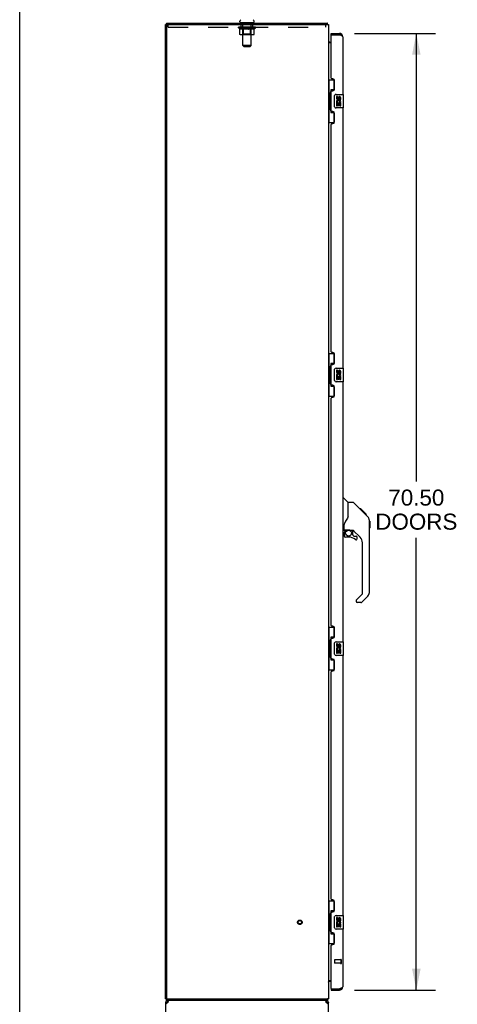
# Model space of a CAD drawing. Header units: inches. Extents: x 0 to 268, y 0 to 173.
# Tile 4 of 30: x 0 to 32, y 59 to 131. Entities that reach past the tile are written whole.
import ezdxf

# ---------------------------------------------------------------- set-up
doc = ezdxf.new("R2010")
doc.units = ezdxf.units.IN
doc.header["$LTSCALE"] = 14.739934
doc.header["$MEASUREMENT"] = 0
doc.linetypes.add('HIDDEN', pattern=[0.2, 0.1, -0.1])
doc.layers.get('0').update_dxf_attribs({"linetype": 'CONTINUOUS'})
for name, color, linetype in [('02___PRT_ALL_AXES', 7, 'CONTINUOUS'), ('DEFAULT_2', 8, 'HIDDEN'), ('DIMENSIONS', 7, 'CONTINUOUS')]:
    doc.layers.add(name, color=color, linetype=linetype)
doc.styles.get("Standard").update_dxf_attribs({"font": 'arial.ttf'})
doc.dimstyles.new('DIMSTYLE_1', dxfattribs={"dimtxt": 1.182348, "dimasz": 1.576464, "dimexe": 0.09, "dimexo": 0.07, "dimgap": 0.0375, "dimtad": 0, "dimtih": 1, "dimtoh": 1, "dimzin": 4, "dimdsep": 46, "dimtxsty": 'Standard', "dimblk": '_FILLED', "dimblk1": '_FILLED', "dimblk2": '_FILLED', "dimcen": 0.09, "dimazin": 1, "dimtfac": 1, "dimtdec": 3, "dimtofl": 0, "dimtmove": 0, "dimatfit": 3, "dimldrblk": '_FILLED', "dimfxl": 1, "dimtolj": 1, "dimtzin": 4, "dimarcsym": 0})

# ---------------------------------------------------------------- blocks, each defined once
blk = doc.blocks.new('_FILLED')
at = {"color": 0, "linetype": 'ByBlock'}
blk.add_solid([(0, 0), (-1, 0.2), (-1, -0.2)], dxfattribs=at)
blk = doc.blocks.new('*D21')
at = {"layer": 'DIMENSIONS', "color": 2, "linetype": 'Continuous'}
for p, q in [((24.682, 130.246), (30.673, 130.246)), ((29.254, 130.246), (29.254, 97.221)), ((29.254, 59.746), (29.254, 93.083)), ((24.682, 59.746), (30.673, 59.746))]:
    blk.add_line(p, q, dxfattribs=at)
at = {"layer": 'DIMENSIONS', "color": 2, "linetype": 'Continuous', "xscale": 1.5764635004, "yscale": 1.5764635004, "zscale": 1.5764635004}
for p, rotation in [((29.254, 130.246), 90), ((29.254, 59.746), 270)]:
    blk.add_blockref('_FILLED', p, dxfattribs=dict(at, rotation=rotation))
at = {"layer": 'DIMENSIONS', "color": 2, "linetype": 'Continuous', "insert": (29.254, 96.63), "char_height": 1.1823, "width": 6.04799, "attachment_point": 2, "line_spacing_factor": 0.9}
blk.add_mtext('70.50\\PDOORS', dxfattribs=at)

msp = doc.modelspace()

# ---------------------------------------------------------------- linework, layer by layer
at = {"color": 7, "linetype": 'Continuous'}
for p, q in [((0, 0), (0, 173.411)), ((10.819, 130.892), (10.767, 130.892)), ((10.819, 130.996), (10.819, 130.892)), ((10.819, 130.996), (22.69, 130.996)), ((16.244, 131.095), (16.244, 131.134)), ((16.267, 131.026), (16.267, 130.996)), ((17.267, 131.026), (16.267, 131.026)), ((17.267, 131.026), (17.267, 130.996)), ((17.29, 131.095), (17.29, 131.134)), ((22.69, 130.996), (22.69, 130.892)), ((22.716, 130.899), (22.707, 130.892)), ((22.971, 130.142), (22.971, 130.246)), ((22.991, 130.142), (22.971, 130.142)), ((23.578, 130.246), (23.578, 130.142)), ((22.77, 129.631), (22.769, 129.629)), ((22.909, 129.6), (22.971, 129.6)), ((22.767, 126.821), (23.207, 126.821)), ((22.806, 126.821), (22.806, 125.796)), ((23.171, 126.821), (23.171, 126.041)), ((22.784, 125.796), (22.784, 124.696)), ((22.784, 125.796), (22.907, 125.796)), ((22.907, 125.826), (22.907, 125.847)), ((22.907, 124.696), (22.907, 125.796)), ((22.944, 126.086), (22.944, 124.406)), ((23.171, 126.086), (22.944, 126.086)), ((23.23, 124.846), (23.23, 125.646)), ((23.33, 125.746), (23.87, 125.746)), ((23.885, 124.761), (23.885, 125.731)), ((22.784, 124.696), (22.907, 124.696)), ((22.806, 124.696), (22.806, 123.671)), ((22.907, 124.645), (22.907, 124.666)), ((22.944, 124.406), (23.171, 124.406)), ((23.171, 124.451), (23.171, 123.671)), ((23.87, 124.746), (23.33, 124.746)), ((22.767, 123.671), (23.207, 123.671)), ((22.767, 106.654), (23.207, 106.654)), ((22.806, 106.654), (22.806, 105.629)), ((23.171, 106.654), (23.171, 105.874)), ((22.784, 105.629), (22.784, 104.529)), ((22.784, 105.629), (22.907, 105.629)), ((22.907, 105.659), (22.907, 105.68)), ((22.907, 104.529), (22.907, 105.629)), ((22.944, 105.919), (22.944, 104.239)), ((23.171, 105.919), (22.944, 105.919)), ((23.23, 104.679), (23.23, 105.479)), ((23.33, 105.579), (23.87, 105.579)), ((23.885, 104.594), (23.885, 105.564)), ((22.784, 104.529), (22.907, 104.529)), ((22.806, 104.529), (22.806, 103.504)), ((22.907, 104.478), (22.907, 104.499)), ((23.87, 104.579), (23.33, 104.579)), ((22.944, 104.239), (23.171, 104.239)), ((23.171, 104.284), (23.171, 103.504)), ((22.767, 103.504), (23.207, 103.504)), ((23.825, 96), (23.887, 96)), ((24.213, 95.691), (23.915, 95.988)), ((24.218, 94.58), (24.218, 95.685)), ((24.579, 95.685), (24.218, 95.685)), ((25.4, 94.897), (24.635, 95.662)), ((25.156, 95.207), (25.09, 95.207)), ((25.164, 95.2), (25.097, 95.2)), ((25.173, 95.19), (25.107, 95.19)), ((25.18, 95.184), (25.113, 95.184)), ((25.188, 95.176), (25.121, 95.176)), ((25.208, 95.156), (25.141, 95.156)), ((25.156, 95.207), (25.483, 94.881)), ((25.23, 95.134), (25.163, 95.134)), ((25.254, 95.11), (25.187, 95.11)), ((25.277, 95.086), (25.21, 95.086)), ((25.301, 95.063), (25.234, 95.063)), ((25.325, 95.039), (25.258, 95.039)), ((25.317, 94.98), (25.273, 95.024)), ((25.347, 95.017), (25.28, 95.017)), ((25.367, 94.997), (25.3, 94.997)), ((25.387, 94.909), (25.317, 94.98)), ((25.384, 94.979), (25.318, 94.979)), ((25.397, 94.966), (25.331, 94.966)), ((25.402, 94.962), (25.335, 94.962)), ((25.404, 94.96), (25.337, 94.96)), ((25.404, 94.96), (25.337, 94.96)), ((25.405, 94.959), (25.338, 94.959)), ((25.407, 94.956), (25.34, 94.956)), ((25.412, 94.952), (25.345, 94.952)), ((25.418, 94.946), (25.351, 94.946)), ((25.431, 94.932), (25.364, 94.932)), ((25.446, 94.917), (25.38, 94.917)), ((25.454, 94.91), (25.387, 94.91)), ((25.678, 94.618), (25.387, 94.909)), ((25.461, 94.903), (25.394, 94.903)), ((25.473, 94.891), (25.406, 94.891)), ((25.478, 94.885), (25.411, 94.885)), ((25.482, 94.882), (25.415, 94.882)), ((25.483, 94.881), (25.417, 94.881)), ((25.483, 94.881), (25.417, 94.881)), ((25.484, 94.88), (25.417, 94.88)), ((25.572, 94.792), (25.484, 94.88)), ((25.501, 94.796), (25.568, 94.796)), ((25.569, 94.794), (25.503, 94.794)), ((25.572, 94.792), (25.505, 94.792)), ((25.793, 94.341), (25.792, 94.37)), ((25.793, 89.057), (25.793, 94.341)), ((23.903, 93.618), (23.825, 93.618)), ((23.943, 93.657), (23.943, 94.064)), ((23.962, 93.659), (24.258, 93.659)), ((24, 93.579), (24.08, 93.659)), ((24.258, 93.659), (24.264, 93.659)), ((24.53, 93.618), (24.443, 93.618)), ((24.573, 93.286), (24.573, 93.613)), ((25.108, 93.122), (24.607, 93.623)), ((25.813, 94.29), (25.793, 94.309)), ((25.813, 93.813), (25.793, 93.793)), ((25.813, 94.29), (25.813, 93.813)), ((23.943, 93.44), (23.943, 93.203)), ((24.006, 93.574), (24.003, 93.577)), ((24.01, 93.57), (24.006, 93.574)), ((24.015, 93.566), (24.01, 93.57)), ((24.258, 93.124), (24.021, 93.124)), ((24.576, 93.278), (24.648, 93.206)), ((24.656, 93.203), (24.809, 93.203)), ((24.888, 93.005), (24.888, 93.124)), ((25.281, 88.971), (25.281, 92.704)), ((24.823, 88.48), (25.258, 88.915)), ((25.678, 88.778), (25.226, 88.326)), ((24.809, 88.446), (24.809, 88.382)), ((25.17, 88.303), (24.888, 88.303)), ((22.767, 86.488), (23.207, 86.488)), ((22.806, 86.488), (22.806, 85.463)), ((23.171, 86.488), (23.171, 85.708)), ((23.171, 85.753), (22.944, 85.753)), ((22.944, 85.753), (22.944, 84.073)), ((22.784, 85.463), (22.907, 85.463)), ((22.784, 85.463), (22.784, 84.363)), ((22.907, 85.493), (22.907, 85.513)), ((22.907, 84.363), (22.907, 85.463)), ((23.23, 84.513), (23.23, 85.313)), ((23.33, 85.413), (23.87, 85.413)), ((23.885, 84.428), (23.885, 85.398)), ((22.784, 84.363), (22.907, 84.363)), ((22.806, 84.363), (22.806, 83.338)), ((22.907, 84.312), (22.907, 84.332)), ((23.87, 84.413), (23.33, 84.413)), ((22.944, 84.073), (23.171, 84.073)), ((23.171, 84.117), (23.171, 83.338)), ((22.767, 83.338), (23.207, 83.338)), ((22.767, 66.321), (23.207, 66.321)), ((22.806, 66.321), (22.806, 65.296)), ((23.171, 66.321), (23.171, 65.541)), ((22.907, 65.326), (22.907, 65.347)), ((23.171, 65.586), (22.944, 65.586)), ((22.944, 65.586), (22.944, 63.906)), ((22.784, 65.296), (22.907, 65.296)), ((22.784, 65.296), (22.784, 64.196)), ((22.907, 64.196), (22.907, 65.296)), ((23.23, 64.346), (23.23, 65.146)), ((23.33, 65.246), (23.87, 65.246)), ((23.885, 64.261), (23.885, 65.231)), ((22.784, 64.196), (22.907, 64.196)), ((22.806, 64.196), (22.806, 63.171)), ((22.907, 64.145), (22.907, 64.166)), ((22.944, 63.906), (23.171, 63.906)), ((23.171, 63.951), (23.171, 63.171)), ((23.87, 64.246), (23.33, 64.246)), ((22.767, 63.171), (23.207, 63.171)), ((22.77, 60.361), (22.769, 60.363)), ((22.971, 60.392), (22.909, 60.392)), ((22.971, 59.85), (22.991, 59.85)), ((22.971, 59.85), (22.971, 59.746)), ((23.578, 59.746), (23.578, 59.85)), ((10.819, 59.1), (10.767, 59.1)), ((10.767, 58.829), (10.871, 58.829)), ((10.819, 58.996), (10.819, 59.1)), ((10.819, 58.996), (22.69, 58.996)), ((10.933, 58.996), (10.933, 58.892)), ((10.952, 58.892), (10.933, 58.892)), ((22.6, 58.892), (22.581, 58.892)), ((22.6, 58.996), (22.6, 58.892)), ((22.66, 58.802), (22.659, 58.792)), ((22.663, 58.829), (22.767, 58.829)), ((22.69, 58.996), (22.69, 59.1)), ((22.716, 59.093), (22.707, 59.1))]:
    msp.add_line(p, q, dxfattribs=at)
at = {"color": 3, "linetype": 'Continuous'}
for p, q in [((10.767, 59.1), (10.767, 130.892)), ((10.819, 130.892), (22.767, 130.892)), ((10.819, 130.829), (10.819, 59.162)), ((22.767, 130.892), (22.767, 59.1)), ((22.971, 130.246), (23.578, 130.246)), ((22.971, 126.953), (22.971, 130.122)), ((22.991, 130.142), (23.578, 130.142)), ((23.825, 129.999), (23.825, 125.746)), ((22.971, 129.548), (22.767, 129.548)), ((23.091, 126.893), (23.031, 126.893)), ((23.221, 126.143), (23.221, 126.763)), ((22.971, 124.538), (22.971, 125.953)), ((23.031, 126.013), (23.091, 126.013)), ((23.091, 124.478), (23.031, 124.478)), ((23.221, 123.728), (23.221, 124.348)), ((23.825, 124.746), (23.825, 105.579)), ((22.971, 106.787), (22.971, 123.538)), ((23.031, 123.598), (23.091, 123.598)), ((23.091, 106.727), (23.031, 106.727)), ((23.221, 105.977), (23.221, 106.597)), ((22.971, 104.372), (22.971, 105.787)), ((23.031, 105.847), (23.091, 105.847)), ((23.825, 104.579), (23.825, 85.413)), ((23.091, 104.312), (23.031, 104.312)), ((23.221, 103.562), (23.221, 104.182)), ((22.971, 86.62), (22.971, 103.372)), ((23.031, 103.432), (23.091, 103.432)), ((23.091, 86.56), (23.031, 86.56)), ((23.221, 85.81), (23.221, 86.43)), ((22.971, 84.205), (22.971, 85.62)), ((23.031, 85.68), (23.091, 85.68)), ((23.825, 84.413), (23.825, 65.246)), ((23.091, 84.145), (23.031, 84.145)), ((23.221, 83.395), (23.221, 84.015)), ((22.971, 66.453), (22.971, 83.205)), ((23.031, 83.265), (23.091, 83.265)), ((23.091, 66.393), (23.031, 66.393)), ((23.221, 65.643), (23.221, 66.263)), ((22.971, 64.038), (22.971, 65.453)), ((23.031, 65.513), (23.091, 65.513)), ((23.091, 63.978), (23.031, 63.978)), ((23.221, 63.228), (23.221, 63.848)), ((23.825, 64.246), (23.825, 59.992)), ((22.971, 59.87), (22.971, 63.038)), ((23.031, 63.098), (23.091, 63.098)), ((22.767, 60.444), (22.971, 60.444)), ((22.971, 59.746), (23.578, 59.746)), ((22.991, 59.85), (23.578, 59.85)), ((23.578, 59.85), (23.61, 59.862)), ((10.767, 58.829), (10.767, 44.162)), ((10.819, 59.1), (22.767, 59.1)), ((10.933, 58.829), (10.941, 58.855)), ((22.524, 58.996), (22.532, 58.994)), ((22.592, 58.855), (22.6, 58.829)), ((22.767, 44.162), (22.767, 58.829))]:
    msp.add_line(p, q, dxfattribs=at)
at = {"color": 7, "linetype": 'Continuous'}
for points in [[(22.703, 130.95), (22.702, 130.961), (22.701, 130.966), (22.701, 130.971), (22.7, 130.975), (22.7, 130.979), (22.699, 130.982), (22.698, 130.986), (22.697, 130.989), (22.696, 130.991), (22.695, 130.993), (22.694, 130.994), (22.692, 130.995), (22.691, 130.996), (22.69, 130.996)], [(22.716, 130.899), (22.714, 130.902), (22.713, 130.905), (22.711, 130.908), (22.709, 130.912), (22.708, 130.917), (22.707, 130.922), (22.706, 130.928), (22.705, 130.933), (22.704, 130.939), (22.703, 130.944), (22.703, 130.95)], [(22.777, 129.638), (22.775, 129.636), (22.773, 129.634), (22.771, 129.632), (22.77, 129.631)], [(22.788, 129.648), (22.785, 129.645), (22.783, 129.643), (22.781, 129.641), (22.779, 129.64), (22.777, 129.638)], [(22.796, 129.656), (22.796, 129.656), (22.796, 129.655), (22.796, 129.655), (22.795, 129.654), (22.794, 129.653), (22.793, 129.652), (22.792, 129.65), (22.79, 129.649), (22.788, 129.648)], [(22.944, 126.062), (22.944, 126.059), (22.944, 126.055), (22.945, 126.051), (22.946, 126.047), (22.948, 126.042), (22.95, 126.037), (22.953, 126.031), (22.956, 126.025), (22.959, 126.019), (22.963, 126.012), (22.967, 126.005), (22.972, 125.997), (22.977, 125.988), (22.98, 125.985)], [(23.23, 125.646), (23.23, 125.652), (23.23, 125.658), (23.231, 125.664), (23.233, 125.67), (23.234, 125.676), (23.236, 125.682)], [(23.236, 124.81), (23.234, 124.815), (23.233, 124.821), (23.231, 124.827), (23.23, 124.833), (23.23, 124.84), (23.23, 124.846)], [(22.98, 124.507), (22.977, 124.503), (22.972, 124.495), (22.967, 124.487), (22.963, 124.48), (22.959, 124.473), (22.956, 124.466), (22.953, 124.46), (22.95, 124.455), (22.948, 124.45), (22.946, 124.445), (22.945, 124.441), (22.944, 124.437), (22.944, 124.433), (22.944, 124.43)], [(22.944, 105.895), (22.944, 105.892), (22.944, 105.888), (22.945, 105.884), (22.946, 105.88), (22.948, 105.875), (22.95, 105.87), (22.953, 105.865), (22.956, 105.859), (22.959, 105.852), (22.963, 105.845), (22.967, 105.838), (22.972, 105.83), (22.977, 105.822), (22.98, 105.818)], [(23.23, 105.479), (23.23, 105.485), (23.23, 105.492), (23.231, 105.498), (23.233, 105.504), (23.234, 105.51), (23.236, 105.515)], [(23.236, 104.643), (23.234, 104.649), (23.233, 104.655), (23.231, 104.661), (23.23, 104.667), (23.23, 104.673), (23.23, 104.679)], [(22.98, 104.34), (22.977, 104.337), (22.972, 104.328), (22.967, 104.32), (22.963, 104.313), (22.959, 104.306), (22.956, 104.3), (22.953, 104.294), (22.95, 104.288), (22.948, 104.283), (22.946, 104.278), (22.945, 104.274), (22.944, 104.27), (22.944, 104.266), (22.944, 104.263)], [(24.635, 95.662), (24.627, 95.669), (24.619, 95.674), (24.61, 95.679), (24.6, 95.682), (24.59, 95.684), (24.579, 95.685)], [(24.218, 94.643), (24.198, 94.586), (24.167, 94.517), (24.131, 94.446), (24.088, 94.373), (24.041, 94.3), (23.996, 94.235)], [(25.793, 94.341), (25.792, 94.369), (25.787, 94.411), (25.777, 94.451), (25.763, 94.491), (25.745, 94.528), (25.723, 94.564), (25.698, 94.597), (25.678, 94.618)], [(23.996, 94.235), (23.985, 94.219), (23.97, 94.19), (23.958, 94.158), (23.949, 94.124), (23.944, 94.089), (23.943, 94.064)], [(24.264, 93.659), (24.284, 93.658), (24.305, 93.656), (24.326, 93.652), (24.346, 93.647), (24.364, 93.642), (24.38, 93.636), (24.394, 93.631), (24.406, 93.627), (24.417, 93.623), (24.425, 93.621), (24.434, 93.619), (24.442, 93.618), (24.442, 93.618)], [(24.015, 93.566), (24.005, 93.555), (23.997, 93.544), (23.989, 93.533), (23.982, 93.521), (23.976, 93.508), (23.971, 93.495), (23.968, 93.482), (23.965, 93.468), (23.963, 93.454), (23.963, 93.44)], [(24.003, 93.577), (24.002, 93.578), (24.001, 93.579), (24.001, 93.579), (24, 93.579)], [(22.944, 85.729), (22.944, 85.725), (22.944, 85.722), (22.945, 85.718), (22.946, 85.713), (22.948, 85.709), (22.95, 85.704), (22.953, 85.698), (22.956, 85.692), (22.959, 85.686), (22.963, 85.679), (22.967, 85.671), (22.972, 85.663), (22.977, 85.655), (22.98, 85.652)], [(23.23, 85.313), (23.23, 85.319), (23.23, 85.325), (23.231, 85.331), (23.233, 85.337), (23.234, 85.343), (23.236, 85.349)], [(22.98, 84.174), (22.977, 84.17), (22.972, 84.162), (22.967, 84.154), (22.963, 84.146), (22.959, 84.139), (22.956, 84.133), (22.953, 84.127), (22.95, 84.121), (22.948, 84.116), (22.946, 84.112), (22.945, 84.107), (22.944, 84.103), (22.944, 84.1), (22.944, 84.096)], [(23.236, 84.476), (23.234, 84.482), (23.233, 84.488), (23.231, 84.494), (23.23, 84.5), (23.23, 84.506), (23.23, 84.513)], [(22.944, 65.562), (22.944, 65.559), (22.944, 65.555), (22.945, 65.551), (22.946, 65.547), (22.948, 65.542), (22.95, 65.537), (22.953, 65.531), (22.956, 65.525), (22.959, 65.519), (22.963, 65.512), (22.967, 65.505), (22.972, 65.497), (22.977, 65.488), (22.98, 65.485)], [(23.23, 65.146), (23.23, 65.152), (23.23, 65.158), (23.231, 65.164), (23.233, 65.17), (23.234, 65.176), (23.236, 65.182)], [(22.98, 64.007), (22.977, 64.003), (22.972, 63.995), (22.967, 63.987), (22.963, 63.98), (22.959, 63.973), (22.956, 63.966), (22.953, 63.96), (22.95, 63.955), (22.948, 63.95), (22.946, 63.945), (22.945, 63.941), (22.944, 63.937), (22.944, 63.933), (22.944, 63.93)], [(23.236, 64.31), (23.234, 64.315), (23.233, 64.321), (23.231, 64.327), (23.23, 64.333), (23.23, 64.34), (23.23, 64.346)], [(22.777, 60.354), (22.775, 60.356), (22.773, 60.357), (22.771, 60.359), (22.77, 60.361)], [(22.785, 60.347), (22.783, 60.349), (22.781, 60.35), (22.779, 60.352), (22.777, 60.354)], [(22.796, 60.336), (22.796, 60.336), (22.796, 60.336), (22.796, 60.337), (22.795, 60.338), (22.794, 60.339), (22.793, 60.34), (22.792, 60.341), (22.79, 60.343), (22.788, 60.344), (22.785, 60.347)], [(10.875, 58.792), (10.873, 58.802), (10.871, 58.816), (10.871, 58.829)], [(22.663, 58.829), (22.662, 58.816), (22.66, 58.802)], [(22.702, 59.031), (22.701, 59.026), (22.701, 59.021), (22.7, 59.017), (22.7, 59.013), (22.699, 59.009), (22.698, 59.006), (22.697, 59.003), (22.696, 59.001), (22.695, 58.999), (22.694, 58.997), (22.692, 58.996), (22.691, 58.996), (22.69, 58.996)], [(22.716, 59.093), (22.714, 59.09), (22.713, 59.087), (22.711, 59.084), (22.709, 59.079), (22.708, 59.074), (22.707, 59.069), (22.706, 59.064), (22.705, 59.059), (22.704, 59.053), (22.703, 59.047), (22.703, 59.042), (22.702, 59.031)]]:
    msp.add_lwpolyline(points, dxfattribs=at)
at = {"color": 3, "linetype": 'Continuous'}
for points in [[(23.825, 129.999), (23.824, 130.005), (23.823, 130.011), (23.82, 130.017), (23.816, 130.023), (23.812, 130.029), (23.806, 130.035), (23.799, 130.041), (23.792, 130.047), (23.783, 130.053), (23.774, 130.059), (23.763, 130.065), (23.752, 130.071), (23.741, 130.077), (23.728, 130.082), (23.715, 130.088), (23.701, 130.094), (23.687, 130.1), (23.672, 130.106), (23.657, 130.112), (23.642, 130.118), (23.626, 130.124), (23.61, 130.13), (23.578, 130.142)], [(23.61, 59.862), (23.626, 59.868), (23.642, 59.874), (23.657, 59.88), (23.672, 59.885), (23.687, 59.891), (23.701, 59.897), (23.715, 59.903), (23.728, 59.909), (23.741, 59.915), (23.752, 59.921), (23.763, 59.927), (23.774, 59.933), (23.783, 59.939), (23.792, 59.945), (23.799, 59.951), (23.806, 59.957), (23.812, 59.963), (23.816, 59.969), (23.82, 59.975), (23.823, 59.98), (23.824, 59.986), (23.825, 59.992)], [(10.815, 58.747), (10.801, 58.761), (10.789, 58.775), (10.779, 58.788), (10.772, 58.802), (10.768, 58.816), (10.767, 58.829)], [(10.933, 58.829), (10.911, 58.816), (10.89, 58.802), (10.869, 58.788), (10.85, 58.775), (10.832, 58.761), (10.815, 58.747)], [(10.941, 58.855), (10.948, 58.881), (10.956, 58.905), (10.964, 58.927), (10.971, 58.947)], [(10.971, 58.947), (10.979, 58.964), (10.986, 58.978), (10.994, 58.988), (11.002, 58.994), (11.009, 58.996)], [(22.532, 58.994), (22.539, 58.988), (22.547, 58.978), (22.554, 58.964), (22.562, 58.947)], [(22.562, 58.947), (22.57, 58.927), (22.577, 58.905), (22.585, 58.881), (22.592, 58.855)], [(22.718, 58.747), (22.701, 58.761), (22.683, 58.775), (22.664, 58.788), (22.643, 58.802), (22.622, 58.816), (22.6, 58.829)], [(22.767, 58.829), (22.765, 58.816), (22.761, 58.802), (22.754, 58.788), (22.744, 58.775), (22.732, 58.761), (22.718, 58.747)]]:
    msp.add_lwpolyline(points, dxfattribs=at)
at = {"color": 7, "linetype": 'Continuous'}
msp.add_circle((24.258, 93.419), 0.217, dxfattribs=at)
at = {"color": 3, "linetype": 'Continuous'}
for centre, radius, start, end in [((10.881, 130.829), 0.0625, 90, 180), ((22.991, 130.122), 0.02, 90, 180), ((23.578, 129.999), 0.246, 0, 90), ((23.031, 126.953), 0.06, 180, 270), ((23.091, 126.763), 0.13, 0, 90), ((23.031, 125.953), 0.06, 90, 180), ((23.091, 126.143), 0.13, 270, 360), ((23.031, 124.538), 0.06, 180, 270), ((23.091, 124.348), 0.13, 0, 90), ((23.031, 123.538), 0.06, 90, 180), ((23.091, 123.728), 0.13, 270, 360), ((23.031, 106.787), 0.06, 180, 270), ((23.091, 106.597), 0.13, 0, 90), ((23.091, 105.977), 0.13, 270, 360), ((23.031, 105.787), 0.06, 90, 180), ((23.031, 104.372), 0.06, 180, 270), ((23.091, 104.182), 0.13, 0, 90), ((23.031, 103.372), 0.06, 90, 180), ((23.091, 103.562), 0.13, 270, 360), ((23.031, 86.62), 0.06, 180, 270), ((23.091, 86.43), 0.13, 0, 90), ((23.031, 85.62), 0.06, 90, 180), ((23.091, 85.81), 0.13, 270, 360), ((23.031, 84.205), 0.06, 180, 270), ((23.091, 84.015), 0.13, 0, 90), ((23.031, 83.205), 0.06, 90, 180), ((23.091, 83.395), 0.13, 270, 360), ((23.031, 66.453), 0.06, 180, 270), ((23.091, 66.263), 0.13, 0, 90), ((23.031, 65.453), 0.06, 90, 180), ((23.091, 65.643), 0.13, 270, 360), ((23.031, 64.038), 0.06, 180, 270), ((23.091, 63.848), 0.13, 0, 90), ((23.091, 63.228), 0.13, 270, 360), ((23.031, 63.038), 0.06, 90, 180), ((22.991, 59.87), 0.02, 180, 270), ((23.578, 59.992), 0.246, 270, 360), ((10.933, 58.829), 0.167, 90, 180), ((10.881, 59.162), 0.0625, 180, 270), ((22.6, 58.829), 0.167, 0, 90)]:
    msp.add_arc(centre, radius, start, end, dxfattribs=at)
at = {"color": 7, "linetype": 'Continuous'}
for centre, radius, start, end in [((16.387, 131.134), 0.144, 124.66265, 180), ((16.313, 131.095), 0.069, 180, 270), ((17.221, 131.095), 0.069, 270, 360), ((17.146, 131.134), 0.144, 0, 55.33735), ((22.52, 130.749), 0.246, 35.33048, 37.39407), ((23.578, 129.999), 0.142, 48.63357, 90), ((23.661, 129.856), 0.26, 90, 92.59369), ((22.909, 129.742), 0.142, 180, 270), ((23.33, 125.646), 0.1, 90, 158.79459), ((23.87, 125.731), 0.015, 0, 90), ((23.33, 124.846), 0.1, 201.20502, 270), ((23.87, 124.761), 0.015, 270, 360), ((23.33, 105.479), 0.1, 90, 158.79459), ((23.87, 105.564), 0.015, 0, 90), ((23.33, 104.679), 0.1, 201.20502, 270), ((23.87, 104.594), 0.015, 270, 360), ((23.887, 95.96), 0.0394, 45, 90), ((24.199, 95.677), 0.0197, 7.5, 45), ((23.903, 93.657), 0.0394, 270, 360), ((23.962, 93.679), 0.0197, 180, 270), ((24.53, 93.421), 0.197, 45, 90), ((24.14, 93.44), 0.197, 135, 180), ((24.021, 93.203), 0.0787, 180, 270), ((24.258, 92.337), 0.787, 50.4788, 90), ((24.584, 93.286), 0.0118, 180, 225), ((24.656, 93.214), 0.0118, 225, 270), ((24.809, 93.005), 0.0787, 230.4788, 360), ((24.809, 93.124), 0.0787, 0, 90), ((24.691, 92.704), 0.591, 0, 45), ((25.203, 88.971), 0.0787, 315, 360), ((25.399, 89.057), 0.394, 315, 360), ((24.856, 88.446), 0.0472, 135, 180), ((24.888, 88.382), 0.0787, 180, 270), ((25.17, 88.382), 0.0787, 270, 315), ((23.33, 85.313), 0.1, 90, 158.79459), ((23.87, 85.398), 0.015, 0, 90), ((23.33, 84.513), 0.1, 201.20502, 270), ((23.87, 84.428), 0.015, 270, 360), ((23.33, 65.146), 0.1, 90, 158.79459), ((23.87, 65.231), 0.015, 0, 90), ((23.33, 64.346), 0.1, 201.20502, 270), ((23.87, 64.261), 0.015, 270, 360), ((22.909, 60.249), 0.142, 90, 180), ((23.578, 59.992), 0.142, 270, 311.36643), ((23.661, 60.136), 0.26, 267.37257, 270), ((10.933, 58.829), 0.0625, 90, 180), ((22.6, 58.829), 0.0625, 0, 90), ((22.52, 59.242), 0.246, 322.60593, 324.66952)]:
    msp.add_arc(centre, radius, start, end, dxfattribs=at)
for centre, start_param, end_param in [((23.011, 125.836), 0.699287, 1.51401), ((23.011, 125.836), -4.655602, -3.84088), ((23.011, 124.655), 0.699287, 1.51401), ((23.011, 124.655), -4.655602, -3.84088), ((23.011, 105.67), 0.699287, 1.51401), ((23.011, 105.67), -4.655602, -3.84088), ((23.011, 104.489), 0.699287, 1.51401), ((23.011, 104.489), -4.655602, -3.84088), ((23.011, 85.503), 0.699287, 1.51401), ((23.011, 85.503), -4.655602, -3.84088), ((23.011, 84.322), 0.699287, 1.51401), ((23.011, 84.322), -4.655602, -3.84088), ((23.011, 65.336), 0.699287, 1.51401), ((23.011, 65.336), -4.655602, -3.84088), ((23.011, 64.155), 0.699287, 1.51401), ((23.011, 64.155), -4.655602, -3.84088)]:
    msp.add_ellipse(centre, major_axis=(0, 0.18), ratio=0.579493, start_param=start_param, end_param=end_param, dxfattribs=at)
at = {"layer": '02___PRT_ALL_AXES', "color": 8, "linetype": 'HIDDEN'}
for p, q in [((16.329, 130.705), (16.329, 130.892)), ((17.204, 130.892), (16.329, 130.892)), ((17.204, 130.705), (16.329, 130.705)), ((17.204, 130.705), (17.204, 130.892)), ((23.678, 61.974), (23.231, 61.974)), ((23.678, 61.726), (23.231, 61.726)), ((23.678, 61.974), (23.678, 61.726))]:
    msp.add_line(p, q, dxfattribs=at)
at = {"layer": '02___PRT_ALL_AXES', "color": 7, "linetype": 'Continuous'}
for p, q in [((23.367, 125.592), (23.367, 125.455)), ((23.43, 125.592), (23.367, 125.592)), ((23.43, 125.455), (23.43, 125.592)), ((23.495, 125.518), (23.495, 125.449)), ((23.367, 125.13), (23.367, 124.9)), ((23.385, 125.13), (23.367, 125.13)), ((23.367, 124.9), (23.43, 124.9)), ((23.42, 125.13), (23.447, 125.15)), ((23.42, 125.13), (23.682, 125.13)), ((23.43, 124.9), (23.43, 125.068)), ((23.43, 125.068), (23.495, 125.068)), ((23.495, 125.068), (23.495, 124.931)), ((23.495, 124.931), (23.556, 124.931)), ((23.556, 125.455), (23.556, 125.497)), ((23.556, 124.931), (23.556, 125.068)), ((23.556, 125.068), (23.619, 125.068)), ((23.611, 125.166), (23.669, 125.141)), ((23.619, 125.497), (23.619, 125.361)), ((23.619, 125.361), (23.682, 125.361)), ((23.619, 125.068), (23.619, 124.9)), ((23.619, 124.9), (23.682, 124.9)), ((23.682, 125.361), (23.682, 125.497)), ((23.682, 124.9), (23.682, 125.13)), ((23.367, 105.425), (23.367, 105.289)), ((23.43, 105.425), (23.367, 105.425)), ((23.43, 105.289), (23.43, 105.425)), ((23.495, 105.351), (23.495, 105.282)), ((23.556, 105.289), (23.556, 105.331)), ((23.619, 105.331), (23.619, 105.194)), ((23.682, 105.194), (23.682, 105.331)), ((23.367, 104.964), (23.367, 104.733)), ((23.385, 104.964), (23.367, 104.964)), ((23.367, 104.733), (23.43, 104.733)), ((23.42, 104.964), (23.447, 104.983)), ((23.42, 104.964), (23.682, 104.964)), ((23.43, 104.733), (23.43, 104.901)), ((23.43, 104.901), (23.495, 104.901)), ((23.495, 104.901), (23.495, 104.765)), ((23.495, 104.765), (23.556, 104.765)), ((23.556, 104.765), (23.556, 104.901)), ((23.556, 104.901), (23.619, 104.901)), ((23.611, 105), (23.669, 104.975)), ((23.619, 105.194), (23.682, 105.194)), ((23.619, 104.901), (23.619, 104.733)), ((23.619, 104.733), (23.682, 104.733)), ((23.682, 104.733), (23.682, 104.964)), ((23.43, 85.258), (23.367, 85.258)), ((23.367, 85.258), (23.367, 85.122)), ((23.43, 85.122), (23.43, 85.258)), ((23.495, 85.185), (23.495, 85.116)), ((23.556, 85.122), (23.556, 85.164)), ((23.619, 85.164), (23.619, 85.028)), ((23.619, 85.028), (23.682, 85.028)), ((23.682, 85.028), (23.682, 85.164)), ((23.385, 84.797), (23.367, 84.797)), ((23.367, 84.797), (23.367, 84.567)), ((23.367, 84.567), (23.43, 84.567)), ((23.42, 84.797), (23.447, 84.816)), ((23.42, 84.797), (23.682, 84.797)), ((23.43, 84.734), (23.495, 84.734)), ((23.43, 84.567), (23.43, 84.734)), ((23.495, 84.734), (23.495, 84.598)), ((23.495, 84.598), (23.556, 84.598)), ((23.556, 84.734), (23.619, 84.734)), ((23.556, 84.598), (23.556, 84.734)), ((23.611, 84.833), (23.669, 84.808)), ((23.619, 84.734), (23.619, 84.567)), ((23.619, 84.567), (23.682, 84.567)), ((23.682, 84.567), (23.682, 84.797)), ((23.43, 65.092), (23.367, 65.092)), ((23.367, 65.092), (23.367, 64.955)), ((23.385, 64.63), (23.367, 64.63)), ((23.367, 64.63), (23.367, 64.4)), ((23.42, 64.63), (23.447, 64.65)), ((23.42, 64.63), (23.682, 64.63)), ((23.43, 64.955), (23.43, 65.092)), ((23.495, 65.018), (23.495, 64.949)), ((23.556, 64.955), (23.556, 64.997)), ((23.611, 64.666), (23.669, 64.641)), ((23.619, 64.997), (23.619, 64.861)), ((23.619, 64.861), (23.682, 64.861)), ((23.682, 64.861), (23.682, 64.997)), ((23.682, 64.4), (23.682, 64.63)), ((23.367, 64.4), (23.43, 64.4)), ((23.43, 64.568), (23.495, 64.568)), ((23.43, 64.4), (23.43, 64.568)), ((23.495, 64.568), (23.495, 64.431)), ((23.495, 64.431), (23.556, 64.431)), ((23.556, 64.568), (23.619, 64.568)), ((23.556, 64.431), (23.556, 64.568)), ((23.619, 64.568), (23.619, 64.4)), ((23.619, 64.4), (23.682, 64.4))]:
    msp.add_line(p, q, dxfattribs=at)
at = {"layer": '02___PRT_ALL_AXES', "color": 8, "linetype": 'HIDDEN'}
msp.add_circle((20.663, 64.746), 0.124, dxfattribs=at)
at = {"layer": '02___PRT_ALL_AXES', "color": 7, "linetype": 'Continuous'}
for centre, radius, start, end in [((23.587, 125.497), 0.0943, 68.69989, 167.43379), ((23.587, 125.497), 0.0314, 0, 180.04847), ((23.587, 125.497), 0.0943, 0, 68.67039), ((23.462, 125.455), 0.0943, 180, 360), ((23.521, 125.204), 0.154, 161.41988, 206.19629), ((23.524, 125.204), 0.157, 336.59665, 161.87913), ((23.524, 125.204), 0.157, 205.73705, 207.8532), ((23.462, 125.455), 0.0314, 180, 261.22946), ((23.524, 125.204), 0.0943, 336.59665, 215.11217), ((23.461, 125.46), 0.0362, 263.42855, 341.76278), ((23.462, 105.289), 0.0943, 180, 360), ((23.462, 105.289), 0.0314, 180, 261.22946), ((23.461, 105.294), 0.0362, 263.42855, 341.76278), ((23.587, 105.331), 0.0943, 68.69989, 167.43379), ((23.587, 105.331), 0.0314, 0, 180.04847), ((23.587, 105.331), 0.0943, 0, 68.67039), ((23.521, 105.037), 0.154, 161.41988, 206.19629), ((23.524, 105.037), 0.157, 336.59665, 161.87913), ((23.524, 105.037), 0.157, 205.73705, 207.8532), ((23.524, 105.037), 0.0943, 336.59665, 215.11217), ((23.462, 85.122), 0.0943, 180, 360), ((23.521, 84.87), 0.154, 161.41988, 206.19629), ((23.524, 84.871), 0.157, 336.59665, 161.87913), ((23.462, 85.122), 0.0314, 180, 261.22946), ((23.524, 84.871), 0.0943, 336.59665, 215.11217), ((23.461, 85.127), 0.0362, 263.42855, 341.76278), ((23.587, 85.164), 0.0943, 68.69989, 167.43379), ((23.587, 85.164), 0.0314, 0, 180.04847), ((23.587, 85.164), 0.0943, 0, 68.67039), ((23.524, 84.871), 0.157, 205.73705, 207.8532), ((23.462, 64.955), 0.0943, 180, 360), ((23.521, 64.704), 0.154, 161.41988, 206.19629), ((23.524, 64.704), 0.157, 336.59665, 161.87913), ((23.524, 64.704), 0.157, 205.73705, 207.8532), ((23.462, 64.955), 0.0314, 180, 261.22946), ((23.524, 64.704), 0.0943, 336.59665, 215.11217), ((23.461, 64.96), 0.0362, 263.42855, 341.76278), ((23.587, 64.997), 0.0943, 68.69989, 167.43379), ((23.587, 64.997), 0.0314, 0, 180.04847), ((23.587, 64.997), 0.0943, 0, 68.67039)]:
    msp.add_arc(centre, radius, start, end, dxfattribs=at)
at = {"layer": 'DEFAULT_2', "color": 8, "linetype": 'HIDDEN'}
for p, q in [((10.954, 130.705), (10.954, 130.892)), ((10.954, 130.705), (22.579, 130.705)), ((16.133, 130.659), (16.133, 130.706)), ((16.233, 130.59), (16.133, 130.659)), ((17.4, 130.659), (16.133, 130.659)), ((16.143, 130.699), (16.143, 130.706)), ((16.152, 130.696), (16.152, 130.699)), ((16.152, 130.696), (17.382, 130.696)), ((16.161, 130.696), (16.161, 130.699)), ((16.161, 130.696), (16.161, 130.699)), ((16.172, 130.699), (16.172, 130.706)), ((16.188, 130.696), (16.188, 130.699)), ((16.19, 130.696), (16.19, 130.699)), ((16.218, 130.699), (16.218, 130.706)), ((16.233, 130.696), (16.233, 130.699)), ((16.235, 130.696), (16.235, 130.699)), ((16.44, 130.699), (16.238, 130.699)), ((16.282, 130.699), (16.282, 130.706)), ((16.283, 130.696), (16.283, 130.699)), ((16.284, 130.696), (16.284, 130.699)), ((16.287, 130.696), (16.287, 130.699)), ((16.294, 130.696), (16.294, 130.699)), ((16.294, 130.696), (16.294, 130.699)), ((16.297, 130.696), (16.297, 130.699)), ((16.301, 130.696), (16.301, 130.7)), ((16.305, 130.696), (16.305, 130.699)), ((16.319, 130.696), (16.319, 130.699)), ((16.337, 130.696), (16.337, 130.699)), ((16.338, 130.696), (16.338, 130.702)), ((16.358, 130.696), (16.358, 130.699)), ((16.36, 130.699), (16.36, 130.706)), ((16.369, 130.696), (16.369, 130.699)), ((16.373, 130.696), (16.373, 130.699)), ((16.383, 130.696), (16.383, 130.699)), ((16.394, 130.696), (16.394, 130.703)), ((16.409, 130.696), (16.409, 130.699)), ((16.412, 130.696), (16.412, 130.699)), ((16.44, 130.696), (16.44, 130.699)), ((16.507, 130.699), (16.445, 130.699)), ((16.45, 130.699), (16.45, 130.706)), ((16.454, 131.026), (16.454, 130.996)), ((16.454, 130.187), (16.454, 130.656)), ((16.457, 130.696), (16.457, 130.699)), ((16.461, 130.696), (16.461, 130.699)), ((16.467, 129.345), (16.467, 130.991)), ((16.467, 130.696), (16.467, 130.704)), ((16.472, 130.696), (16.472, 130.699)), ((16.483, 130.696), (16.483, 130.699)), ((16.507, 130.696), (16.507, 130.699)), ((16.582, 130.699), (16.522, 130.699)), ((16.543, 130.696), (16.543, 130.699)), ((16.55, 130.699), (16.55, 130.706)), ((16.554, 130.696), (16.554, 130.699)), ((16.556, 130.696), (16.556, 130.705)), ((16.559, 130.696), (16.559, 130.699)), ((16.566, 130.696), (16.566, 130.699)), ((16.582, 130.696), (16.582, 130.699)), ((16.662, 130.699), (16.608, 130.699)), ((16.621, 130.696), (16.621, 130.699)), ((16.652, 130.699), (16.767, 130.706)), ((16.657, 130.699), (16.657, 130.706)), ((16.657, 130.699), (16.657, 130.706)), ((16.657, 130.706), (16.657, 130.706)), ((16.657, 130.696), (16.657, 130.699)), ((16.661, 130.696), (16.661, 130.699)), ((16.662, 130.696), (16.662, 130.699)), ((16.662, 130.696), (16.662, 130.699)), ((16.746, 130.699), (16.698, 130.699)), ((16.703, 130.696), (16.703, 130.699)), ((16.746, 130.696), (16.746, 130.699)), ((16.764, 130.699), (16.764, 130.699)), ((16.764, 130.696), (16.764, 130.699)), ((16.764, 130.696), (16.764, 130.699)), ((16.767, 130.699), (16.767, 130.706)), ((16.767, 130.706), (16.881, 130.699)), ((16.769, 130.696), (16.769, 130.699)), ((16.769, 130.696), (16.769, 130.699)), ((16.769, 130.699), (16.769, 130.699)), ((16.787, 130.696), (16.787, 130.699)), ((16.787, 130.699), (16.836, 130.699)), ((16.83, 130.696), (16.83, 130.699)), ((16.871, 130.696), (16.871, 130.699)), ((16.871, 130.696), (16.871, 130.699)), ((16.871, 130.699), (16.926, 130.699)), ((16.872, 130.696), (16.872, 130.699)), ((16.876, 130.699), (16.876, 130.706)), ((16.876, 130.706), (16.877, 130.706)), ((16.876, 130.696), (16.876, 130.699)), ((16.877, 130.699), (16.877, 130.706)), ((16.913, 130.696), (16.913, 130.699)), ((16.952, 130.696), (16.952, 130.699)), ((16.952, 130.699), (17.011, 130.699)), ((16.967, 130.696), (16.967, 130.699)), ((16.974, 130.696), (16.974, 130.699)), ((16.977, 130.696), (16.977, 130.705)), ((16.979, 130.696), (16.979, 130.699)), ((16.983, 130.699), (16.983, 130.706)), ((16.99, 130.696), (16.99, 130.699)), ((17.027, 130.696), (17.027, 130.699)), ((17.027, 130.699), (17.089, 130.699)), ((17.051, 130.696), (17.051, 130.699)), ((17.062, 130.696), (17.062, 130.699)), ((17.066, 130.696), (17.066, 130.704)), ((17.067, 129.345), (17.067, 130.991)), ((17.072, 130.696), (17.072, 130.699)), ((17.076, 130.696), (17.076, 130.699)), ((17.079, 131.026), (17.079, 130.996)), ((17.079, 130.187), (17.079, 130.656)), ((17.083, 130.699), (17.083, 130.706)), ((17.094, 130.696), (17.094, 130.699)), ((17.094, 130.699), (17.4, 130.699)), ((17.121, 130.696), (17.121, 130.699)), ((17.124, 130.696), (17.124, 130.699)), ((17.139, 130.696), (17.139, 130.703)), ((17.151, 130.696), (17.151, 130.699)), ((17.16, 130.696), (17.16, 130.699)), ((17.164, 130.696), (17.164, 130.699)), ((17.174, 130.699), (17.174, 130.706)), ((17.175, 130.696), (17.175, 130.699)), ((17.195, 130.696), (17.195, 130.702)), ((17.196, 130.696), (17.196, 130.699)), ((17.214, 130.696), (17.214, 130.699)), ((17.228, 130.696), (17.228, 130.699)), ((17.233, 130.696), (17.233, 130.7)), ((17.236, 130.696), (17.236, 130.699)), ((17.239, 130.696), (17.239, 130.699)), ((17.239, 130.696), (17.239, 130.699)), ((17.247, 130.696), (17.247, 130.699)), ((17.25, 130.696), (17.25, 130.699)), ((17.25, 130.696), (17.25, 130.699)), ((17.252, 130.699), (17.252, 130.706)), ((17.279, 130.702), (17.399, 130.704)), ((17.279, 130.699), (17.279, 130.702)), ((17.298, 130.696), (17.298, 130.699)), ((17.301, 130.696), (17.301, 130.699)), ((17.303, 130.591), (17.4, 130.659)), ((17.315, 130.699), (17.315, 130.706)), ((17.344, 130.696), (17.344, 130.699)), ((17.345, 130.696), (17.345, 130.699)), ((17.362, 130.699), (17.362, 130.706)), ((17.372, 130.696), (17.372, 130.699)), ((17.373, 130.696), (17.373, 130.699)), ((17.382, 130.696), (17.382, 130.699)), ((17.39, 130.699), (17.39, 130.706)), ((17.399, 130.699), (17.399, 130.704)), ((17.4, 130.659), (17.4, 130.699)), ((22.579, 130.705), (22.579, 130.892)), ((16.233, 130.185), (16.233, 130.59)), ((16.233, 130.59), (16.247, 130.58)), ((16.26, 130.572), (16.247, 130.58)), ((16.274, 130.564), (16.26, 130.572)), ((16.288, 130.558), (16.274, 130.564)), ((17.26, 130.148), (16.275, 130.148)), ((16.301, 130.552), (16.287, 130.558)), ((16.314, 130.548), (16.301, 130.552)), ((16.418, 130.548), (16.314, 130.548)), ((16.454, 130.187), (16.414, 130.148)), ((16.418, 130.548), (16.432, 130.552)), ((16.445, 130.558), (16.431, 130.552)), ((16.459, 130.564), (16.445, 130.558)), ((17.079, 130.187), (16.454, 130.187)), ((16.472, 130.572), (16.458, 130.564)), ((16.486, 130.581), (16.472, 130.572)), ((16.5, 130.59), (16.486, 130.58)), ((16.5, 130.185), (16.5, 130.59)), ((16.5, 130.59), (16.529, 130.58)), ((16.512, 130.152), (16.509, 130.154)), ((16.517, 130.149), (16.514, 130.15)), ((16.519, 130.148), (16.517, 130.149)), ((16.522, 130.148), (16.519, 130.148)), ((16.557, 130.572), (16.529, 130.58)), ((16.585, 130.564), (16.557, 130.572)), ((16.613, 130.558), (16.585, 130.564)), ((16.64, 130.552), (16.612, 130.558)), ((16.668, 130.548), (16.64, 130.552)), ((16.866, 130.548), (16.668, 130.548)), ((16.866, 130.548), (16.894, 130.552)), ((16.922, 130.558), (16.893, 130.552)), ((16.95, 130.565), (16.921, 130.558)), ((16.978, 130.572), (16.949, 130.565)), ((17.006, 130.581), (16.977, 130.572)), ((17.035, 130.591), (17.006, 130.581)), ((17.035, 130.185), (17.035, 130.591)), ((17.035, 130.591), (17.05, 130.581)), ((17.065, 130.572), (17.05, 130.581)), ((17.079, 130.564), (17.065, 130.572)), ((17.094, 130.558), (17.079, 130.564)), ((17.079, 130.187), (17.119, 130.148)), ((17.108, 130.552), (17.093, 130.558)), ((17.122, 130.548), (17.108, 130.552)), ((17.216, 130.548), (17.122, 130.548)), ((17.216, 130.548), (17.23, 130.552)), ((17.245, 130.558), (17.23, 130.552)), ((17.259, 130.565), (17.244, 130.558)), ((17.273, 130.572), (17.259, 130.564)), ((17.288, 130.581), (17.273, 130.572)), ((17.303, 130.591), (17.288, 130.581)), ((17.303, 130.185), (17.303, 130.591)), ((16.536, 129.276), (16.467, 129.345)), ((17.067, 129.345), (16.467, 129.345)), ((16.536, 129.276), (16.998, 129.276)), ((16.998, 129.276), (17.067, 129.345)), ((23.221, 61.964), (23.221, 61.736)), ((23.678, 61.992), (23.678, 61.708)), ((23.721, 61.992), (23.721, 61.708))]:
    msp.add_line(p, q, dxfattribs=at)
for points in [[(16.275, 130.148), (16.27, 130.148), (16.265, 130.149), (16.26, 130.15), (16.255, 130.152), (16.251, 130.154), (16.246, 130.157), (16.243, 130.161), (16.239, 130.165), (16.236, 130.169), (16.234, 130.174), (16.233, 130.179), (16.233, 130.185)], [(16.501, 130.174), (16.5, 130.179), (16.5, 130.185)], [(16.502, 130.169), (16.501, 130.174), (16.5, 130.179), (16.5, 130.185)], [(16.514, 130.15), (16.512, 130.152), (16.509, 130.154), (16.507, 130.157), (16.505, 130.161), (16.504, 130.165), (16.502, 130.169)], [(16.507, 130.157), (16.505, 130.161), (16.504, 130.165)], [(17.014, 130.148), (17.017, 130.148), (17.019, 130.149), (17.022, 130.15), (17.024, 130.152), (17.026, 130.154), (17.029, 130.157), (17.03, 130.161), (17.032, 130.165), (17.034, 130.169), (17.035, 130.174), (17.035, 130.179), (17.035, 130.185)], [(17.26, 130.148), (17.265, 130.148), (17.27, 130.149), (17.276, 130.15), (17.28, 130.152), (17.285, 130.154), (17.289, 130.157), (17.293, 130.161), (17.296, 130.165), (17.299, 130.169), (17.301, 130.174), (17.303, 130.179), (17.303, 130.185)]]:
    msp.add_lwpolyline(points, dxfattribs=at)
for radius in [0.164, 0.124]:
    msp.add_circle((20.663, 64.746), radius, dxfattribs=at)
for centre, radius, start, end in [((16.414, 130.656), 0.0398, 0, 89.99999), ((16.432, 130.991), 0.0345, 0, 90), ((17.101, 130.991), 0.0345, 90, 180), ((17.119, 130.656), 0.0398, 90.00001, 180), ((23.231, 61.964), 0.01, 90, 180), ((23.231, 61.736), 0.01, 180, 270), ((23.699, 61.992), 0.0215, 0, 180), ((23.699, 61.708), 0.0215, 180, 360)]:
    msp.add_arc(centre, radius, start, end, dxfattribs=at)
for centre, major_axis, ratio, start_param, end_param in [((16.767, 130.706), (0.633, 0.007), 0.05963, 2.96643, 3.140963), ((16.114, 130.694), (0.198, 0), 0.060556, 0.430652, 1.470503), ((16.767, 130.706), (0.633, 0), 0.060556, -3.141593, -2.96706), ((16.114, 130.687), (0.198, 0.002), 0.05963, 1.376596, 1.469874), ((16.767, 130.706), (0.633, 0.013), 0.05688, 2.791345, 2.965878), ((16.158, 130.694), (0.198, -0.002), 0.05963, 0.605815, 1.645666), ((16.089, 130.694), (0.198, 0.002), 0.05963, 0.25549, 1.295341), ((16.767, 130.706), (0.633, -0.007), 0.05963, -2.96643, -2.791898), ((16.158, 130.687), (0.198, 0), 0.060556, 1.551758, 1.645036), ((16.089, 130.687), (0.198, 0.004), 0.05688, 1.20151, 1.294789), ((16.159, 130.69), (0.164, 0.002), 0.05963, 1.065228, 1.614276), ((16.139, 130.69), (0.164, 0.003), 0.05688, 0.890143, 1.43919), ((16.197, 130.69), (0.164, 0), 0.060556, 1.240391, 1.789438), ((16.767, 130.706), (0.633, 0.019), 0.052395, 2.616403, 2.790936), ((16.22, 130.694), (0.198, -0.004), 0.05688, 0.7809, 1.820751), ((16.085, 130.694), (0.198, 0.004), 0.05688, 0.080405, 1.120256), ((16.767, 130.706), (0.633, -0.013), 0.05688, -2.791345, -2.616812), ((16.22, 130.687), (0.198, -0.002), 0.05963, 1.72692, 1.820198), ((16.085, 130.687), (0.198, 0.006), 0.052395, 1.026568, 1.119847), ((16.138, 130.69), (0.164, 0.005), 0.052395, 0.715201, 1.264248), ((16.253, 130.69), (0.164, -0.002), 0.05963, 1.415553, 1.9646), ((16.767, 130.706), (0.633, 0.025), 0.046319, 2.441654, 2.616187), ((16.3, 130.694), (0.198, -0.006), 0.052395, 0.955842, 1.995693), ((16.102, 130.694), (0.198, 0.006), 0.052395, -0.094537, 0.945314), ((16.767, 130.706), (0.633, -0.019), 0.052395, -2.616403, -2.44187), ((16.3, 130.687), (0.198, -0.004), 0.05688, 1.902006, 1.995284), ((16.102, 130.687), (0.198, 0.008), 0.046319, 0.851819, 0.945098), ((16.157, 130.69), (0.164, 0.006), 0.046319, 0.540452, 1.089499), ((16.324, 130.69), (0.164, -0.003), 0.05688, 1.590638, 2.139686), ((16.767, 130.706), (0.633, 0.029), 0.038841, 2.267123, 2.441656), ((16.393, 130.694), (0.198, -0.008), 0.046319, 1.130591, 2.170442), ((16.14, 130.694), (0.198, 0.008), 0.046319, -0.269286, 0.770565), ((16.767, 130.706), (0.633, -0.025), 0.046319, -2.441654, -2.267121), ((16.393, 130.687), (0.198, -0.006), 0.052395, 2.076947, 2.170226), ((16.14, 130.687), (0.198, 0.009), 0.038841, 0.677289, 0.770567), ((16.194, 130.69), (0.164, 0.008), 0.038841, 0.365921, 0.914969), ((16.408, 130.69), (0.164, -0.005), 0.052395, 1.76558, 2.314627), ((16.498, 130.694), (0.198, -0.009), 0.038841, 1.305122, 2.344973), ((16.767, 130.706), (0.633, 0.033), 0.030195, 2.09281, 2.267343), ((16.196, 130.694), (0.198, 0.009), 0.038841, -0.443817, 0.596034), ((16.767, 130.706), (0.633, -0.029), 0.038841, -2.267123, -2.092591), ((16.498, 130.687), (0.198, -0.008), 0.046319, 2.251696, 2.344975), ((16.196, 130.687), (0.198, 0.01), 0.030195, 0.502975, 0.596254), ((16.248, 130.69), (0.164, 0.009), 0.030195, 0.191608, 0.740655), ((16.504, 130.69), (0.164, -0.006), 0.046319, 1.940329, 2.489376), ((16.269, 130.694), (0.198, 0.01), 0.030195, -0.61813, 0.421721), ((16.611, 130.694), (0.198, -0.01), 0.030195, 1.479435, 2.519286), ((16.767, 130.706), (0.633, 0.036), 0.020645, 1.918687, 2.09322), ((16.767, 130.706), (0.633, -0.033), 0.030195, -2.09281, -1.918277), ((16.611, 130.687), (0.198, -0.009), 0.038841, 2.426227, 2.519505), ((16.269, 130.687), (0.198, 0.011), 0.020645, 0.328852, 0.422131), ((16.318, 130.69), (0.164, 0.009), 0.020645, 0.017485, 0.566532), ((16.607, 130.69), (0.164, -0.008), 0.038841, 2.11486, 2.663907), ((16.358, 130.694), (0.198, 0.011), 0.020645, -0.792253, 0.247598), ((16.728, 130.694), (0.198, -0.011), 0.020645, 1.653558, 2.693409), ((16.767, 130.706), (0.633, 0.038), 0.010478, 1.744704, 1.919237), ((16.767, 130.706), (0.633, -0.036), 0.020645, -1.918687, -1.744154), ((16.728, 130.687), (0.198, -0.01), 0.030195, 2.60054, 2.693819), ((16.358, 130.687), (0.198, 0.012), 0.010478, 0.154869, 0.248148), ((16.402, 130.69), (0.164, 0.01), 0.010478, 6.126688, 6.675735), ((16.716, 130.69), (0.164, -0.009), 0.030195, 2.289173, 2.83822), ((16.459, 130.694), (0.198, 0.012), 0.010478, -0.966236, -0.000846), ((16.847, 130.694), (0.198, -0.012), 0.010478, 1.827541, 2.867392), ((16.767, 130.706), (0.633, -0.038), 0.010478, -1.744704, -1.570171), ((16.847, 130.687), (0.198, -0.011), 0.020645, 2.774664, 2.867942), ((16.825, 130.69), (0.164, -0.009), 0.020645, 2.463296, 3.012344), ((16.686, 130.694), (0.198, 0.012), 0.010478, 0.274201, 1.314052), ((16.6, 130.69), (0.164, 0.01), 0.010478, -0.000483, 0.504314), ((16.569, 130.687), (0.198, 0.012), 0.010478, 0.099668, 0.192946), ((16.767, 130.706), (0.633, 0.038), 0.010478, -1.571421, -1.396888), ((16.964, 130.687), (0.198, -0.012), 0.010478, 2.948646, 3.041925), ((16.933, 130.69), (0.164, -0.01), 0.010478, 2.637279, 3.142076), ((16.805, 130.694), (0.198, 0.011), 0.020645, 0.448184, 1.488034), ((16.708, 130.69), (0.164, 0.009), 0.020645, 0.129249, 0.678296), ((16.686, 130.687), (0.198, 0.011), 0.020645, 0.273651, 0.366929), ((17.074, 130.694), (0.198, -0.012), 0.010478, -3.140747, -2.175357), ((16.767, 130.706), (0.633, 0.036), 0.020645, -1.397439, -1.222906), ((16.767, 130.706), (0.633, -0.038), 0.010478, 1.222355, 1.396888), ((16.922, 130.694), (0.198, 0.01), 0.030195, 0.622307, 1.662158), ((16.818, 130.69), (0.164, 0.009), 0.030195, 0.303372, 0.852419), ((17.131, 130.69), (0.164, -0.01), 0.010478, 2.749043, 3.29809), ((17.175, 130.694), (0.198, -0.011), 0.020645, 2.893995, 3.933846), ((16.805, 130.687), (0.198, 0.01), 0.030195, 0.447774, 0.541052), ((17.175, 130.687), (0.198, -0.012), 0.010478, 2.893445, 2.986723), ((16.767, 130.706), (0.633, 0.033), 0.030195, -1.223315, -1.048783), ((16.767, 130.706), (0.633, -0.036), 0.020645, 1.048373, 1.222906), ((17.035, 130.694), (0.198, 0.009), 0.038841, 0.79662, 1.836471), ((16.926, 130.69), (0.164, 0.008), 0.038841, 0.477686, 1.026733), ((17.215, 130.69), (0.164, -0.009), 0.020645, 2.57506, 3.124108), ((17.264, 130.694), (0.198, -0.01), 0.030195, 2.719872, 3.759723), ((17.14, 130.694), (0.198, 0.008), 0.046319, 0.971151, 2.011002), ((16.922, 130.687), (0.198, 0.009), 0.038841, 0.622087, 0.715366), ((17.264, 130.687), (0.198, -0.011), 0.020645, 2.719462, 2.812741), ((16.767, 130.706), (0.633, 0.029), 0.038841, -1.049002, -0.874469), ((16.767, 130.706), (0.633, -0.033), 0.030195, 0.87425, 1.048783), ((17.029, 130.69), (0.164, 0.006), 0.046319, 0.652216, 1.201263), ((17.234, 130.694), (0.198, 0.006), 0.052395, 1.1459, 2.185751), ((17.285, 130.69), (0.164, -0.009), 0.030195, 2.400937, 2.949985), ((17.337, 130.694), (0.198, -0.009), 0.038841, 2.545558, 3.585409), ((17.125, 130.69), (0.164, 0.005), 0.052395, 0.826965, 1.376012), ((17.035, 130.687), (0.198, 0.008), 0.046319, 0.796618, 0.889896), ((17.337, 130.687), (0.198, -0.01), 0.030195, 2.545339, 2.638617), ((17.313, 130.694), (0.198, 0.004), 0.05688, 1.320842, 2.360692), ((16.767, 130.706), (0.633, 0.025), 0.046319, -0.874471, -0.699939), ((16.767, 130.706), (0.633, -0.029), 0.038841, 0.699936, 0.874469), ((17.394, 130.694), (0.198, -0.008), 0.046319, 2.371028, 3.410879), ((17.339, 130.69), (0.164, -0.008), 0.038841, 2.226624, 2.775671), ((17.376, 130.694), (0.198, 0.002), 0.05963, 1.495927, 2.535778), ((17.21, 130.69), (0.164, 0.003), 0.05688, 1.001907, 1.550954), ((17.431, 130.694), (0.198, -0.006), 0.052395, 2.196279, 3.23613), ((17.376, 130.69), (0.164, -0.006), 0.046319, 2.052093, 2.601141), ((17.14, 130.687), (0.198, 0.006), 0.052395, 0.971367, 1.064645), ((17.394, 130.687), (0.198, -0.009), 0.038841, 2.371026, 2.464304), ((17.42, 130.694), (0.198, 0), 0.060556, 2.364024, 2.71094), ((17.448, 130.694), (0.198, -0.004), 0.05688, 2.021337, 3.061188), ((16.767, 130.706), (0.633, 0.019), 0.052395, -0.699723, -0.52519), ((17.444, 130.694), (0.198, -0.002), 0.05963, 1.846251, 2.886102), ((16.767, 130.706), (0.633, -0.025), 0.046319, 0.525406, 0.699939), ((17.281, 130.69), (0.164, 0.002), 0.05963, 1.176993, 1.72604), ((17.395, 130.69), (0.164, -0.005), 0.052395, 1.877344, 2.426392), ((17.336, 130.69), (0.164, 0), 0.060556, 1.352155, 1.901202), ((17.394, 130.69), (0.164, -0.003), 0.05688, 1.702402, 2.25145), ((17.374, 130.69), (0.164, -0.002), 0.05963, 1.527317, 2.076364), ((17.234, 130.687), (0.198, 0.004), 0.05688, 1.146309, 1.239587), ((17.431, 130.687), (0.198, -0.008), 0.046319, 2.196495, 2.289773), ((16.767, 130.706), (0.633, 0.013), 0.05688, -0.524781, -0.350248), ((16.767, 130.706), (0.633, -0.019), 0.052395, 0.350657, 0.52519), ((17.42, 130.687), (0.198, -0.002), 0.05963, 1.764997, 1.971333), ((17.313, 130.687), (0.198, 0.002), 0.05963, 1.321394, 1.414673), ((17.448, 130.687), (0.198, -0.006), 0.052395, 2.021746, 2.115024), ((16.767, 130.706), (0.633, 0.007), 0.05963, -0.349695, -0.175162), ((16.767, 130.706), (0.633, -0.013), 0.05688, 0.175715, 0.350248), ((17.376, 130.687), (0.198, 0), 0.060556, 1.496556, 1.589835), ((17.444, 130.687), (0.198, -0.004), 0.05688, 1.846804, 1.940083), ((16.767, 130.706), (0.633, -0.007), 0.05963, 6.27665, 6.458348), ((16.767, 130.706), (0.633, 0), 0.060556, -0.174533, -0.058352)]:
    msp.add_ellipse(centre, major_axis=major_axis, ratio=ratio, start_param=start_param, end_param=end_param, dxfattribs=at)

# ---------------------------------------------------------------- dimensions: what is measured, and where the dimension line sits
at = {"layer": 'DIMENSIONS', "color": 2, "linetype": 'Continuous'}
dim = msp.add_linear_dim(base=(29.254, 59.746), p1=(24.612, 130.246), p2=(24.612, 59.746), angle=270, text='<>\\PDOORS', dimstyle='DIMSTYLE_1', dxfattribs=at)
dim.commit()
dim.dimension.update_dxf_attribs({"geometry": '*D21', "text_midpoint": (29.254, 95.152), "dimtype": 160})

doc.saveas('drawing.dxf')
